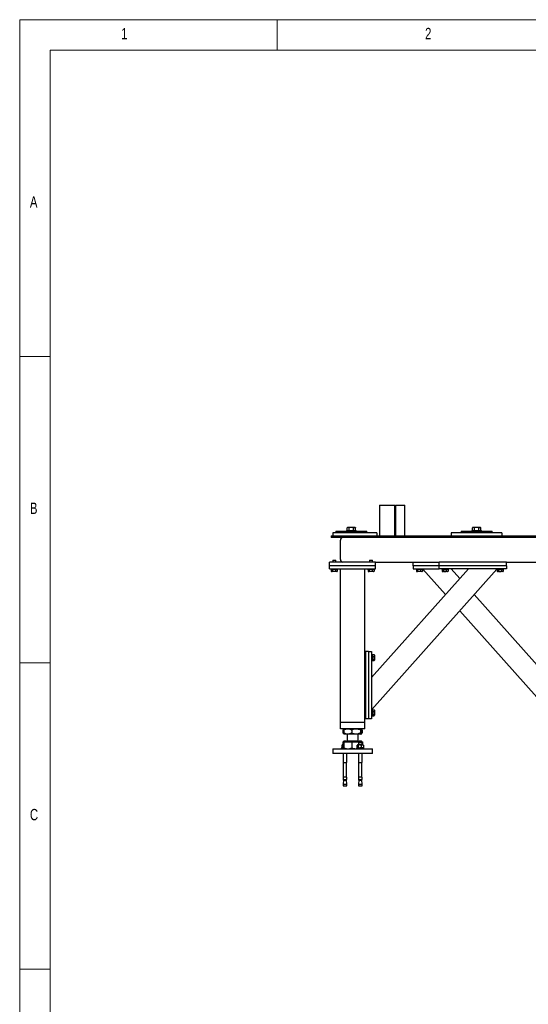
# Model space of a CAD drawing. Header units: millimetres. Extents: x 5 to 589, y 5 to 415.
# Tile 24 of 74: x 5 to 88, y 254 to 415. Entities that reach past the tile are written whole.
import ezdxf

# ---------------------------------------------------------------- set-up
doc = ezdxf.new("R2010")
doc.units = ezdxf.units.MM
doc.layers.add('NOTES', color=6, linetype='Continuous')
doc.layers.add('TRAIT-FORT', color=4, linetype='Continuous', lineweight=25)
doc.styles.add('SLDTEXTSTYLE0', font='TXT', dxfattribs={"width": 0.75})

msp = doc.modelspace()

# ---------------------------------------------------------------- linework, layer by layer
at = {"color": 7, "linetype": 'Continuous', "lineweight": 18}
for p, q in [((589, 415), (5, 415)), ((5, 415), (5, 5)), ((47, 410), (47, 415)), ((584, 410), (10, 410)), ((10, 410), (10, 10)), ((10, 360), (5, 360)), ((5, 310), (10, 310)), ((10, 260), (5, 260))]:
    msp.add_line(p, q, dxfattribs=at)
at = {"layer": 'TRAIT-FORT', "color": 4, "linetype": 'Continuous', "lineweight": 25}
for p, q in [((63.706, 335.737), (63.706, 330.737)), ((63.706, 335.737), (66.246, 335.737)), ((66.246, 330.737), (66.246, 335.737)), ((66.317, 335.737), (66.317, 330.737)), ((66.317, 335.737), (67.841, 335.737)), ((67.841, 330.737), (67.841, 335.737)), ((63.269, 331.237), (56.126, 331.237)), ((56.126, 331.237), (56.126, 330.737)), ((56.602, 331.487), (56.602, 331.237)), ((56.602, 331.487), (61.682, 331.487)), ((58.342, 331.637), (58.342, 331.487)), ((58.342, 331.637), (59.942, 331.637)), ((58.449, 331.637), (58.449, 332.066)), ((58.572, 332.137), (58.452, 332.068)), ((58.572, 332.137), (58.646, 332.137)), ((58.646, 332.137), (59.712, 332.137)), ((58.792, 331.637), (58.792, 332.066)), ((59.484, 331.637), (59.484, 332.066)), ((59.832, 332.068), (59.712, 332.137)), ((59.835, 331.637), (59.835, 332.066)), ((59.942, 331.487), (59.942, 331.637)), ((61.682, 331.237), (61.682, 331.487)), ((63.269, 331.237), (63.269, 330.737)), ((83.707, 331.237), (75.453, 331.237)), ((75.453, 331.237), (75.453, 330.737)), ((77.04, 331.487), (77.04, 331.237)), ((77.04, 331.487), (82.12, 331.487)), ((78.78, 331.637), (78.78, 331.487)), ((78.78, 331.637), (80.38, 331.637)), ((78.887, 331.637), (78.887, 332.066)), ((79.01, 332.137), (78.89, 332.068)), ((79.01, 332.137), (79.084, 332.137)), ((79.084, 332.137), (80.15, 332.137)), ((79.23, 331.637), (79.23, 332.066)), ((79.922, 331.637), (79.922, 332.066)), ((80.27, 332.068), (80.15, 332.137)), ((80.273, 331.637), (80.273, 332.066)), ((80.38, 331.487), (80.38, 331.637)), ((82.12, 331.237), (82.12, 331.487)), ((83.707, 331.237), (83.707, 330.737)), ((55.844, 330.737), (55.844, 330.662)), ((55.844, 330.737), (145.844, 330.737)), ((55.844, 330.662), (55.844, 330.462)), ((55.844, 330.662), (145.844, 330.662)), ((145.844, 330.462), (55.844, 330.462)), ((57.344, 326.862), (57.344, 330.062)), ((63.094, 326.462), (55.594, 326.462)), ((55.594, 325.862), (55.594, 326.462)), ((56.129, 326.762), (56.094, 326.727)), ((56.094, 326.727), (56.094, 326.462)), ((56.594, 326.727), (56.094, 326.727)), ((56.129, 326.762), (56.559, 326.762)), ((56.594, 326.727), (56.559, 326.762)), ((56.594, 326.462), (56.594, 326.727)), ((57.694, 326.465), (57.694, 326.462)), ((62.129, 326.762), (62.094, 326.727)), ((62.094, 326.727), (62.094, 326.462)), ((62.594, 326.727), (62.094, 326.727)), ((62.129, 326.762), (62.559, 326.762)), ((62.594, 326.727), (62.559, 326.762)), ((62.594, 326.462), (62.594, 326.727)), ((63.094, 325.862), (63.094, 326.462)), ((63.094, 326.462), (73.444, 326.462)), ((69.244, 325.862), (69.244, 326.462)), ((73.444, 325.862), (73.444, 326.462)), ((84.444, 326.462), (73.444, 326.462)), ((84.444, 325.862), (84.444, 326.462)), ((84.444, 326.462), (117.744, 326.462)), ((63.094, 325.862), (55.594, 325.862)), ((55.594, 325.362), (55.594, 325.862)), ((55.594, 325.362), (63.094, 325.362)), ((55.794, 325.362), (55.794, 325.262)), ((56.894, 325.262), (55.794, 325.262)), ((55.857, 325.262), (55.857, 324.962)), ((55.882, 324.946), (55.94, 324.912)), ((56.748, 324.912), (55.94, 324.912)), ((56.048, 325.262), (56.048, 324.962)), ((56.535, 325.262), (56.535, 324.962)), ((56.748, 324.912), (56.806, 324.946)), ((56.831, 324.962), (56.805, 324.947)), ((56.831, 325.262), (56.831, 324.962)), ((56.894, 325.262), (56.894, 325.362)), ((57.344, 300.262), (57.344, 325.362)), ((61.344, 311.862), (61.344, 325.362)), ((61.794, 325.362), (61.794, 325.262)), ((62.894, 325.262), (61.794, 325.262)), ((61.857, 325.262), (61.857, 324.962)), ((61.882, 324.946), (61.94, 324.912)), ((62.748, 324.912), (61.94, 324.912)), ((62.048, 325.262), (62.048, 324.962)), ((62.444, 307.622), (78.256, 325.362)), ((62.489, 302.412), (82.894, 325.306)), ((62.535, 325.262), (62.535, 324.962)), ((62.748, 324.912), (62.806, 324.946)), ((62.831, 324.962), (62.805, 324.947)), ((62.831, 325.262), (62.831, 324.962)), ((62.894, 325.262), (62.894, 325.362)), ((63.094, 325.362), (63.094, 325.862)), ((73.444, 325.862), (69.244, 325.862)), ((69.244, 325.862), (69.244, 325.362)), ((69.244, 325.362), (73.444, 325.362)), ((69.694, 325.362), (69.694, 325.262)), ((70.794, 325.262), (69.694, 325.262)), ((69.757, 325.262), (69.757, 324.962)), ((69.782, 324.946), (69.84, 324.912)), ((70.648, 324.912), (69.84, 324.912)), ((69.948, 325.262), (69.948, 324.962)), ((70.435, 325.262), (70.435, 324.962)), ((70.648, 324.912), (70.706, 324.946)), ((70.731, 324.962), (70.705, 324.947)), ((70.731, 325.262), (70.731, 324.962)), ((70.794, 325.262), (70.794, 325.362)), ((74.5, 321.148), (70.794, 325.306)), ((84.444, 325.862), (73.444, 325.862)), ((73.444, 325.362), (73.444, 325.862)), ((84.444, 325.362), (73.444, 325.362)), ((73.894, 325.362), (73.894, 325.262)), ((74.655, 325.262), (73.894, 325.262)), ((73.957, 325.262), (73.957, 324.962)), ((73.982, 324.946), (74.04, 324.912)), ((74.394, 324.912), (74.04, 324.912)), ((74.148, 325.262), (74.148, 324.962)), ((74.848, 324.912), (74.394, 324.912)), ((74.635, 325.262), (74.635, 324.962)), ((74.994, 325.262), (74.655, 325.262)), ((74.848, 324.912), (74.906, 324.946)), ((74.931, 324.962), (74.905, 324.947)), ((74.931, 325.262), (74.931, 324.962)), ((74.994, 325.262), (74.994, 325.362)), ((76.844, 323.778), (75.432, 325.362)), ((82.894, 325.362), (82.894, 325.262)), ((83.655, 325.262), (82.894, 325.262)), ((82.957, 325.262), (82.957, 324.962)), ((82.982, 324.946), (83.04, 324.912)), ((83.394, 324.912), (83.04, 324.912)), ((83.148, 325.262), (83.148, 324.962)), ((83.848, 324.912), (83.394, 324.912)), ((83.635, 325.262), (83.635, 324.962)), ((83.994, 325.262), (83.655, 325.262)), ((83.848, 324.912), (83.906, 324.946)), ((83.931, 324.962), (83.905, 324.947)), ((83.931, 325.262), (83.931, 324.962)), ((83.994, 325.262), (83.994, 325.362)), ((84.444, 325.862), (84.444, 325.362)), ((91.244, 307.622), (79.188, 321.148)), ((91.199, 302.412), (76.844, 318.518)), ((61.344, 300.862), (61.344, 311.862)), ((61.344, 311.862), (61.444, 311.862)), ((61.444, 311.862), (61.444, 300.862)), ((61.944, 311.862), (61.444, 311.862)), ((61.944, 311.862), (62.444, 311.862)), ((61.944, 311.862), (61.944, 300.862)), ((62.444, 311.862), (62.444, 300.862)), ((62.544, 311.412), (62.444, 311.412)), ((62.444, 310.312), (62.544, 310.312)), ((62.544, 311.412), (62.544, 311.073)), ((62.544, 311.349), (62.844, 311.349)), ((62.544, 311.073), (62.544, 310.312)), ((62.544, 311.053), (62.844, 311.053)), ((62.544, 310.566), (62.844, 310.566)), ((62.544, 310.375), (62.844, 310.375)), ((62.844, 311.349), (62.859, 311.323)), ((62.894, 311.266), (62.86, 311.324)), ((62.86, 310.4), (62.894, 310.458)), ((62.894, 311.266), (62.894, 310.812)), ((62.894, 310.812), (62.894, 310.458)), ((62.544, 302.412), (62.444, 302.412)), ((62.544, 302.412), (62.544, 302.073)), ((62.544, 302.349), (62.844, 302.349)), ((62.844, 302.349), (62.859, 302.323)), ((62.894, 302.266), (62.86, 302.324)), ((62.894, 302.266), (62.894, 301.812)), ((61.344, 300.262), (61.344, 300.862)), ((61.444, 300.862), (61.344, 300.862)), ((61.944, 300.862), (61.444, 300.862)), ((62.444, 300.862), (61.944, 300.862)), ((62.444, 301.312), (62.544, 301.312)), ((62.544, 302.073), (62.544, 301.312)), ((62.544, 302.053), (62.844, 302.053)), ((62.544, 301.566), (62.844, 301.566)), ((62.544, 301.375), (62.844, 301.375)), ((62.86, 301.4), (62.894, 301.458)), ((62.894, 301.812), (62.894, 301.458)), ((57.744, 300.262), (57.344, 300.262)), ((57.344, 299.262), (57.344, 300.262)), ((57.744, 299.262), (57.344, 299.262)), ((60.944, 300.262), (57.744, 300.262)), ((60.944, 299.262), (57.744, 299.262)), ((57.763, 299.049), (57.763, 298.575)), ((57.962, 299.255), (57.831, 299.124)), ((57.901, 299.049), (57.901, 298.575)), ((57.969, 299.262), (57.962, 299.255)), ((59.197, 299.049), (59.197, 298.575)), ((60.639, 299.049), (60.639, 298.575)), ((60.726, 299.255), (60.719, 299.262)), ((60.857, 299.124), (60.735, 299.246)), ((60.787, 299.049), (60.787, 298.575)), ((60.856, 299.12), (60.925, 299.049)), ((60.925, 299.049), (60.925, 298.575)), ((61.344, 300.262), (60.944, 300.262)), ((61.344, 299.262), (60.944, 299.262)), ((61.344, 299.262), (61.344, 300.262)), ((57.831, 298.5), (57.961, 298.37)), ((57.961, 298.37), (57.969, 298.362)), ((58.549, 298.362), (57.969, 298.362)), ((58.444, 298.362), (58.444, 297.27)), ((59.918, 298.362), (58.549, 298.362)), ((60.713, 298.362), (59.918, 298.362)), ((60.244, 297.27), (60.244, 298.362)), ((60.719, 298.362), (60.713, 298.362)), ((60.719, 298.362), (60.727, 298.37)), ((60.73, 298.373), (60.857, 298.5)), ((60.925, 298.575), (60.761, 298.457)), ((60.925, 298.575), (60.856, 298.504)), ((56.144, 295.987), (56.094, 295.937)), ((56.094, 295.937), (56.094, 295.237)), ((62.594, 295.937), (56.094, 295.937)), ((56.144, 295.987), (62.544, 295.987)), ((57.494, 296.112), (57.494, 295.987)), ((57.909, 296.112), (57.494, 296.112)), ((57.591, 296.562), (57.591, 296.162)), ((57.644, 296.612), (57.627, 296.6)), ((57.627, 296.124), (57.644, 296.112)), ((57.66, 296.612), (57.644, 296.612)), ((57.909, 296.612), (57.66, 296.612)), ((57.729, 296.562), (57.729, 296.162)), ((57.762, 297.102), (57.762, 296.612)), ((57.762, 297.102), (57.869, 297.102)), ((57.869, 297.012), (57.794, 296.937)), ((57.794, 296.937), (57.794, 296.612)), ((57.909, 296.937), (57.794, 296.937)), ((57.894, 297.212), (57.869, 297.187)), ((57.869, 297.187), (57.869, 297.012)), ((58.319, 297.187), (57.869, 297.187)), ((57.909, 297.012), (57.869, 297.012)), ((58.294, 297.212), (57.894, 297.212)), ((57.909, 297.102), (57.909, 296.11)), ((57.909, 297.102), (59.216, 297.102)), ((57.962, 295.991), (57.969, 295.987)), ((58.066, 297.112), (58.066, 297.102)), ((58.066, 297.112), (60.369, 297.112)), ((58.319, 297.187), (58.294, 297.212)), ((58.319, 297.112), (58.319, 297.187)), ((58.552, 297.27), (58.444, 297.162)), ((58.444, 297.27), (60.244, 297.27)), ((58.444, 297.162), (60.244, 297.162)), ((59.216, 297.102), (59.216, 296.11)), ((59.216, 297.102), (60.369, 297.102)), ((59.933, 295.987), (59.994, 295.993)), ((59.994, 296.112), (59.994, 295.987)), ((61.194, 296.112), (59.994, 296.112)), ((60.091, 296.162), (60.091, 296.562)), ((60.144, 296.612), (60.127, 296.6)), ((60.127, 296.124), (60.144, 296.112)), ((60.244, 297.162), (60.136, 297.27)), ((60.16, 296.612), (60.144, 296.612)), ((60.48, 296.612), (60.16, 296.612)), ((60.229, 296.562), (60.229, 296.162)), ((60.369, 297.012), (60.294, 296.937)), ((60.294, 296.937), (60.294, 296.612)), ((60.518, 296.937), (60.294, 296.937)), ((60.394, 297.212), (60.369, 297.187)), ((60.369, 297.187), (60.369, 297.012)), ((60.537, 297.187), (60.369, 297.187)), ((60.537, 297.012), (60.369, 297.012)), ((60.543, 297.212), (60.394, 297.212)), ((60.914, 296.612), (60.48, 296.612)), ((60.894, 296.937), (60.518, 296.937)), ((60.819, 297.187), (60.537, 297.187)), ((60.819, 297.012), (60.537, 297.012)), ((60.794, 297.212), (60.543, 297.212)), ((60.732, 296.562), (60.732, 296.162)), ((60.819, 297.187), (60.794, 297.212)), ((60.819, 297.012), (60.819, 297.187)), ((60.819, 297.102), (60.927, 297.102)), ((60.894, 296.937), (60.819, 297.012)), ((60.894, 296.612), (60.894, 296.937)), ((61.044, 296.612), (60.914, 296.612)), ((60.927, 297.102), (60.927, 296.612)), ((61.061, 296.6), (61.044, 296.612)), ((61.044, 296.112), (61.061, 296.124)), ((61.097, 296.562), (61.097, 296.162)), ((61.194, 295.987), (61.194, 296.112)), ((62.594, 295.937), (62.544, 295.987)), ((62.594, 295.237), (62.594, 295.937)), ((62.594, 295.237), (56.094, 295.237)), ((57.794, 295.237), (57.794, 293.762)), ((58.394, 293.762), (58.394, 295.237)), ((60.294, 295.237), (60.294, 293.762)), ((60.894, 293.762), (60.894, 295.237)), ((57.794, 293.762), (58.394, 293.762)), ((57.819, 293.762), (57.819, 291.352)), ((58.369, 291.352), (58.369, 293.762)), ((60.294, 293.762), (60.518, 293.762)), ((60.319, 293.762), (60.319, 291.352)), ((60.518, 293.762), (60.894, 293.762)), ((60.869, 291.352), (60.869, 293.762)), ((57.794, 291.352), (57.794, 290.947)), ((58.394, 291.352), (57.794, 291.352)), ((57.794, 290.947), (58.394, 290.947)), ((57.819, 290.947), (57.819, 290.837)), ((58.369, 290.837), (58.369, 290.947)), ((58.394, 290.947), (58.394, 291.352)), ((60.294, 291.352), (60.294, 290.947)), ((60.518, 291.352), (60.294, 291.352)), ((60.294, 290.947), (60.518, 290.947)), ((60.319, 290.947), (60.319, 290.837)), ((60.894, 291.352), (60.518, 291.352)), ((60.518, 290.947), (60.894, 290.947)), ((60.869, 290.837), (60.869, 290.947)), ((60.894, 290.947), (60.894, 291.352)), ((57.848, 290.837), (57.794, 290.219)), ((57.794, 290.219), (57.794, 289.962)), ((57.794, 290.219), (58.394, 290.219)), ((57.794, 289.962), (58.394, 289.962)), ((57.819, 290.837), (58.369, 290.837)), ((58.394, 290.219), (58.34, 290.837)), ((58.394, 289.962), (58.394, 290.219)), ((60.348, 290.837), (60.294, 290.219)), ((60.294, 290.219), (60.294, 289.962)), ((60.294, 290.219), (60.518, 290.219)), ((60.294, 289.962), (60.518, 289.962)), ((60.319, 290.837), (60.525, 290.837)), ((60.518, 290.219), (60.894, 290.219)), ((60.518, 289.962), (60.894, 289.962)), ((60.525, 290.837), (60.869, 290.837)), ((60.894, 290.219), (60.84, 290.837)), ((60.894, 289.962), (60.894, 290.219))]:
    msp.add_line(p, q, dxfattribs=at)
for centre, radius, start, end in [((57.744, 330.062), 0.4, 90, 180), ((57.744, 326.862), 0.4, 180, 270), ((58.394, 297.162), 0.05, 270, 360), ((60.294, 297.162), 0.05, 180, 270)]:
    msp.add_arc(centre, radius, start, end, dxfattribs=at)
for points, knots in [([(58.792, 332.066), (58.77, 332.078), (58.727, 332.101), (58.653, 332.121), (58.571, 332.12), (58.501, 332.095), (58.461, 332.073), (58.449, 332.066)], [0, 0, 0, 0, 0.19218444, 0.38622895, 0.63824284, 0.89706663, 1, 1, 1, 1]), ([(59.484, 332.066), (59.424, 332.082), (59.303, 332.113), (59.123, 332.124), (58.95, 332.108), (58.845, 332.08), (58.792, 332.066)], [0, 0, 0, 0, 0.2646075, 0.534953, 0.7653458, 1, 1, 1, 1]), ([(59.484, 332.066), (59.515, 332.082), (59.576, 332.113), (59.667, 332.124), (59.754, 332.108), (59.808, 332.08), (59.835, 332.066)], [0, 0, 0, 0, 0.26460747, 0.534953, 0.76534584, 1, 1, 1, 1]), ([(79.23, 332.066), (79.208, 332.078), (79.165, 332.101), (79.091, 332.121), (79.009, 332.12), (78.939, 332.095), (78.899, 332.073), (78.887, 332.066)], [0, 0, 0, 0, 0.19218444, 0.38622895, 0.63824284, 0.89706663, 1, 1, 1, 1]), ([(79.922, 332.066), (79.862, 332.082), (79.741, 332.113), (79.561, 332.124), (79.388, 332.108), (79.283, 332.08), (79.23, 332.066)], [0, 0, 0, 0, 0.2646075, 0.534953, 0.7653458, 1, 1, 1, 1]), ([(79.922, 332.066), (79.953, 332.082), (80.014, 332.113), (80.105, 332.124), (80.192, 332.108), (80.246, 332.08), (80.273, 332.066)], [0, 0, 0, 0, 0.26460747, 0.534953, 0.76534584, 1, 1, 1, 1]), ([(55.857, 324.962), (55.874, 324.951), (55.907, 324.929), (55.957, 324.921), (56.004, 324.933), (56.033, 324.952), (56.048, 324.962)], [0, 0, 0, 0, 0.2646049, 0.5349477, 0.7653431, 1, 1, 1, 1]), ([(56.535, 324.962), (56.473, 324.947), (56.371, 324.922), (56.222, 324.924), (56.122, 324.942), (56.064, 324.958), (56.048, 324.962)], [0, 0, 0, 0, 0.3855495, 0.6376419, 0.8965462, 1, 1, 1, 1]), ([(56.831, 324.962), (56.805, 324.951), (56.753, 324.929), (56.676, 324.921), (56.603, 324.933), (56.558, 324.952), (56.535, 324.962)], [0, 0, 0, 0, 0.2646049, 0.5349477, 0.7653431, 1, 1, 1, 1]), ([(61.857, 324.962), (61.874, 324.951), (61.907, 324.929), (61.957, 324.921), (62.004, 324.933), (62.033, 324.952), (62.048, 324.962)], [0, 0, 0, 0, 0.2646049, 0.5349477, 0.7653431, 1, 1, 1, 1]), ([(62.535, 324.962), (62.473, 324.947), (62.371, 324.922), (62.222, 324.924), (62.122, 324.942), (62.064, 324.958), (62.048, 324.962)], [0, 0, 0, 0, 0.3855495, 0.6376419, 0.8965462, 1, 1, 1, 1]), ([(62.831, 324.962), (62.805, 324.951), (62.753, 324.929), (62.676, 324.921), (62.603, 324.933), (62.558, 324.952), (62.535, 324.962)], [0, 0, 0, 0, 0.2646049, 0.5349477, 0.7653431, 1, 1, 1, 1]), ([(69.757, 324.962), (69.774, 324.951), (69.807, 324.929), (69.857, 324.921), (69.904, 324.933), (69.933, 324.952), (69.948, 324.962)], [0, 0, 0, 0, 0.2646049, 0.5349477, 0.7653431, 1, 1, 1, 1]), ([(70.435, 324.962), (70.373, 324.947), (70.271, 324.922), (70.122, 324.924), (70.022, 324.942), (69.964, 324.958), (69.948, 324.962)], [0, 0, 0, 0, 0.3855495, 0.6376419, 0.8965462, 1, 1, 1, 1]), ([(70.731, 324.962), (70.705, 324.951), (70.653, 324.929), (70.576, 324.921), (70.503, 324.933), (70.458, 324.952), (70.435, 324.962)], [0, 0, 0, 0, 0.2646049, 0.5349477, 0.7653431, 1, 1, 1, 1]), ([(73.957, 324.962), (73.974, 324.951), (74.007, 324.929), (74.057, 324.921), (74.104, 324.933), (74.133, 324.952), (74.148, 324.962)], [0, 0, 0, 0, 0.2646049, 0.5349477, 0.7653431, 1, 1, 1, 1]), ([(74.148, 324.962), (74.21, 324.947), (74.312, 324.922), (74.461, 324.924), (74.561, 324.942), (74.619, 324.958), (74.635, 324.962)], [0, 0, 0, 0, 0.3855495, 0.6376419, 0.8965462, 1, 1, 1, 1]), ([(74.931, 324.962), (74.905, 324.951), (74.853, 324.929), (74.776, 324.921), (74.703, 324.933), (74.658, 324.952), (74.635, 324.962)], [0, 0, 0, 0, 0.2646049, 0.5349477, 0.7653431, 1, 1, 1, 1]), ([(82.957, 324.962), (82.974, 324.951), (83.007, 324.929), (83.057, 324.921), (83.104, 324.933), (83.133, 324.952), (83.148, 324.962)], [0, 0, 0, 0, 0.2646049, 0.5349477, 0.7653431, 1, 1, 1, 1]), ([(83.148, 324.962), (83.21, 324.947), (83.312, 324.922), (83.461, 324.924), (83.561, 324.942), (83.619, 324.958), (83.635, 324.962)], [0, 0, 0, 0, 0.38554949, 0.63764185, 0.89654625, 1, 1, 1, 1]), ([(83.931, 324.962), (83.905, 324.951), (83.853, 324.929), (83.776, 324.921), (83.703, 324.933), (83.658, 324.952), (83.635, 324.962)], [0, 0, 0, 0, 0.2646049, 0.5349477, 0.7653431, 1, 1, 1, 1]), ([(62.844, 311.349), (62.855, 311.323), (62.877, 311.271), (62.885, 311.194), (62.873, 311.121), (62.854, 311.076), (62.844, 311.053)], [0, 0, 0, 0, 0.26460494, 0.53494775, 0.76534313, 1, 1, 1, 1]), ([(62.844, 310.566), (62.859, 310.628), (62.884, 310.73), (62.882, 310.879), (62.864, 310.979), (62.848, 311.037), (62.844, 311.053)], [0, 0, 0, 0, 0.3855495, 0.6376419, 0.8965462, 1, 1, 1, 1]), ([(62.844, 310.375), (62.855, 310.392), (62.877, 310.425), (62.885, 310.475), (62.873, 310.522), (62.854, 310.551), (62.844, 310.566)], [0, 0, 0, 0, 0.2646049, 0.5349477, 0.7653431, 1, 1, 1, 1]), ([(62.844, 302.349), (62.855, 302.323), (62.877, 302.271), (62.885, 302.194), (62.873, 302.121), (62.854, 302.076), (62.844, 302.053)], [0, 0, 0, 0, 0.2646049, 0.5349477, 0.7653431, 1, 1, 1, 1]), ([(62.844, 301.566), (62.859, 301.628), (62.884, 301.73), (62.882, 301.879), (62.864, 301.979), (62.848, 302.037), (62.844, 302.053)], [0, 0, 0, 0, 0.3855495, 0.6376419, 0.8965462, 1, 1, 1, 1]), ([(62.844, 301.375), (62.855, 301.392), (62.877, 301.425), (62.885, 301.475), (62.873, 301.522), (62.854, 301.551), (62.844, 301.566)], [0, 0, 0, 0, 0.2646049, 0.5349477, 0.7653431, 1, 1, 1, 1]), ([(57.763, 299.049), (57.786, 299.076), (57.843, 299.142), (57.904, 299.186), (57.941, 299.212)], [0, 0, 0, 0, 0.39376665, 1, 1, 1, 1]), ([(57.901, 299.049), (57.99, 299.099), (58.124, 299.175), (58.317, 299.236), (58.444, 299.259), (58.522, 299.261), (58.549, 299.262)], [0, 0, 0, 0, 0.4320457, 0.6543496, 0.8796539, 1, 1, 1, 1]), ([(57.901, 299.049), (57.911, 299.099), (57.927, 299.174), (57.948, 299.235), (57.958, 299.249), (57.963, 299.254)], [0, 0, 0, 0, 0.5113062, 0.7762506, 1, 1, 1, 1]), ([(58.549, 299.262), (58.605, 299.259), (58.719, 299.253), (58.885, 299.205), (59.045, 299.138), (59.146, 299.079), (59.197, 299.049)], [0, 0, 0, 0, 0.2495781, 0.5043645, 0.7510471, 1, 1, 1, 1]), ([(59.197, 299.049), (59.246, 299.075), (59.376, 299.144), (59.601, 299.228), (59.797, 299.261), (59.904, 299.262), (59.918, 299.262)], [0, 0, 0, 0, 0.2174077, 0.5748552, 0.9431749, 1, 1, 1, 1]), ([(59.918, 299.262), (59.996, 299.257), (60.154, 299.247), (60.397, 299.172), (60.555, 299.092), (60.639, 299.049)], [0, 0, 0, 0, 0.3094487, 0.6284166, 1, 1, 1, 1]), ([(60.713, 299.262), (60.707, 299.259), (60.694, 299.253), (60.675, 299.205), (60.657, 299.138), (60.645, 299.079), (60.639, 299.049)], [0, 0, 0, 0, 0.2495781, 0.5043645, 0.7510471, 1, 1, 1, 1]), ([(60.787, 299.049), (60.777, 299.099), (60.761, 299.174), (60.74, 299.235), (60.73, 299.249), (60.725, 299.254)], [0, 0, 0, 0, 0.5113062, 0.7762506, 1, 1, 1, 1]), ([(60.76, 299.168), (60.779, 299.157), (60.836, 299.125), (60.889, 299.08), (60.925, 299.049)], [0, 0, 0, 0, 0.3320783, 1, 1, 1, 1]), ([(57.941, 298.413), (57.904, 298.439), (57.843, 298.482), (57.786, 298.548), (57.763, 298.575)], [0, 0, 0, 0, 0.6048607, 1, 1, 1, 1]), ([(58.549, 298.362), (58.493, 298.365), (58.379, 298.371), (58.213, 298.419), (58.053, 298.486), (57.952, 298.545), (57.901, 298.575)], [0, 0, 0, 0, 0.2495781, 0.5043645, 0.7510471, 1, 1, 1, 1]), ([(57.963, 298.372), (57.961, 298.373), (57.952, 298.379), (57.937, 298.419), (57.919, 298.486), (57.907, 298.545), (57.901, 298.575)], [0, 0, 0, 0, 0.1118301, 0.4133853, 0.7053491, 1, 1, 1, 1]), ([(59.197, 298.575), (59.108, 298.525), (58.974, 298.449), (58.781, 298.388), (58.654, 298.365), (58.576, 298.363), (58.549, 298.362)], [0, 0, 0, 0, 0.4320457, 0.6543496, 0.8796539, 1, 1, 1, 1]), ([(59.918, 298.362), (59.904, 298.362), (59.8, 298.363), (59.604, 298.396), (59.379, 298.479), (59.246, 298.549), (59.197, 298.575)], [0, 0, 0, 0, 0.0568241, 0.4131834, 0.7825962, 1, 1, 1, 1]), ([(60.639, 298.575), (60.555, 298.532), (60.399, 298.453), (60.156, 298.377), (59.998, 298.367), (59.918, 298.362)], [0, 0, 0, 0, 0.3715864, 0.6816014, 1, 1, 1, 1]), ([(60.639, 298.575), (60.649, 298.525), (60.665, 298.449), (60.687, 298.388), (60.701, 298.365), (60.71, 298.363), (60.713, 298.362)], [0, 0, 0, 0, 0.4320457, 0.6543496, 0.8796539, 1, 1, 1, 1]), ([(60.713, 298.362), (60.719, 298.365), (60.732, 298.371), (60.751, 298.419), (60.77, 298.486), (60.781, 298.545), (60.787, 298.575)], [0, 0, 0, 0, 0.2495781, 0.5043645, 0.7510471, 1, 1, 1, 1]), ([(57.66, 296.612), (57.65, 296.61), (57.631, 296.606), (57.608, 296.584), (57.595, 296.567), (57.591, 296.562)], [0, 0, 0, 0, 0.413688, 0.8380277, 1, 1, 1, 1]), ([(57.627, 296.125), (57.619, 296.132), (57.607, 296.142), (57.595, 296.157), (57.591, 296.162)], [0, 0, 0, 0, 0.6955089, 1, 1, 1, 1]), ([(57.729, 296.562), (57.718, 296.576), (57.696, 296.604), (57.672, 296.609), (57.66, 296.612)], [0, 0, 0, 0, 0.4932444, 1, 1, 1, 1]), ([(57.729, 296.162), (57.718, 296.148), (57.696, 296.12), (57.672, 296.115), (57.66, 296.112)], [0, 0, 0, 0, 0.4932444, 1, 1, 1, 1]), ([(57.909, 296.606), (57.898, 296.605), (57.85, 296.601), (57.79, 296.583), (57.742, 296.567), (57.729, 296.562)], [0, 0, 0, 0, 0.18944886, 0.7760803, 1, 1, 1, 1]), ([(57.917, 296.118), (57.903, 296.119), (57.852, 296.122), (57.79, 296.141), (57.742, 296.157), (57.729, 296.162)], [0, 0, 0, 0, 0.2218265, 0.7850248, 1, 1, 1, 1]), ([(57.909, 296.11), (58.015, 296.076), (58.175, 296.026), (58.395, 295.992), (58.507, 295.989), (58.563, 295.987)], [0, 0, 0, 0, 0.4952513, 0.7468182, 1, 1, 1, 1]), ([(57.965, 295.996), (57.957, 296.001), (57.938, 296.013), (57.92, 296.074), (57.909, 296.11)], [0, 0, 0, 0, 0.4131855, 1, 1, 1, 1]), ([(58.563, 295.987), (58.672, 295.993), (58.893, 296.006), (59.108, 296.075), (59.216, 296.11)], [0, 0, 0, 0, 0.4945107, 1, 1, 1, 1]), ([(59.216, 296.11), (59.332, 296.076), (59.508, 296.026), (59.749, 295.992), (59.872, 295.989), (59.933, 295.987)], [0, 0, 0, 0, 0.4952513, 0.7468182, 1, 1, 1, 1]), ([(60.16, 296.612), (60.15, 296.61), (60.131, 296.606), (60.108, 296.584), (60.095, 296.567), (60.091, 296.562)], [0, 0, 0, 0, 0.413688, 0.8380277, 1, 1, 1, 1]), ([(60.127, 296.125), (60.119, 296.132), (60.107, 296.142), (60.095, 296.157), (60.091, 296.162)], [0, 0, 0, 0, 0.6955089, 1, 1, 1, 1]), ([(60.229, 296.562), (60.218, 296.576), (60.196, 296.604), (60.172, 296.609), (60.16, 296.612)], [0, 0, 0, 0, 0.4932444, 1, 1, 1, 1]), ([(60.229, 296.162), (60.218, 296.148), (60.196, 296.12), (60.172, 296.115), (60.16, 296.112)], [0, 0, 0, 0, 0.4932444, 1, 1, 1, 1]), ([(60.48, 296.612), (60.445, 296.61), (60.373, 296.606), (60.289, 296.584), (60.242, 296.567), (60.229, 296.562)], [0, 0, 0, 0, 0.413688, 0.8380277, 1, 1, 1, 1]), ([(60.48, 296.112), (60.445, 296.114), (60.373, 296.118), (60.289, 296.14), (60.242, 296.157), (60.229, 296.162)], [0, 0, 0, 0, 0.413688, 0.8380277, 1, 1, 1, 1]), ([(60.732, 296.562), (60.691, 296.576), (60.61, 296.604), (60.524, 296.609), (60.48, 296.612)], [0, 0, 0, 0, 0.4932444, 1, 1, 1, 1]), ([(60.732, 296.162), (60.691, 296.148), (60.61, 296.12), (60.524, 296.115), (60.48, 296.112)], [0, 0, 0, 0, 0.4932444, 1, 1, 1, 1]), ([(60.914, 296.612), (60.888, 296.61), (60.836, 296.606), (60.776, 296.584), (60.741, 296.567), (60.732, 296.562)], [0, 0, 0, 0, 0.413688, 0.8380277, 1, 1, 1, 1]), ([(60.914, 296.112), (60.888, 296.114), (60.836, 296.118), (60.776, 296.14), (60.741, 296.157), (60.732, 296.162)], [0, 0, 0, 0, 0.413688, 0.8380277, 1, 1, 1, 1]), ([(61.097, 296.562), (61.068, 296.576), (61.008, 296.604), (60.946, 296.609), (60.914, 296.612)], [0, 0, 0, 0, 0.4932444, 1, 1, 1, 1]), ([(61.097, 296.162), (61.068, 296.148), (61.008, 296.12), (60.946, 296.115), (60.914, 296.112)], [0, 0, 0, 0, 0.4932444, 1, 1, 1, 1]), ([(61.061, 296.599), (61.069, 296.592), (61.081, 296.582), (61.093, 296.567), (61.097, 296.562)], [0, 0, 0, 0, 0.6955089, 1, 1, 1, 1]), ([(61.061, 296.125), (61.069, 296.132), (61.081, 296.142), (61.093, 296.157), (61.097, 296.162)], [0, 0, 0, 0, 0.6955089, 1, 1, 1, 1])]:
    msp.add_open_spline(points, degree=3, knots=knots, dxfattribs=at)

# ---------------------------------------------------------------- texts
at = {"layer": 'NOTES', "color": 211, "char_height": 1.852, "attachment_point": 1, "style": 'SLDTEXTSTYLE0'}
for s, insert in [('1', (21.583, 413.668)), ('2', (71.167, 413.668)), ('A', (6.667, 386.168)), ('B', (6.667, 336.168)), ('C', (6.667, 286.168))]:
    msp.add_mtext(s, dxfattribs=dict(at, insert=insert))

doc.saveas('drawing.dxf')
